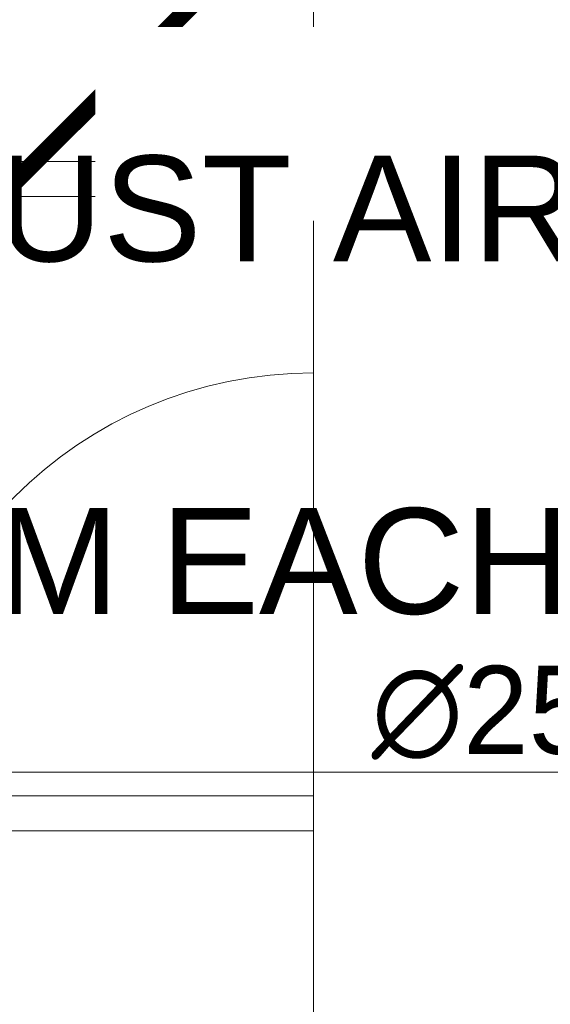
# Model space of a CAD drawing. Header units: inches. Extents: x 105152 to 158499, y 12149 to 30915.
# Tile 195 of 256: x 126800 to 126831, y 21476 to 21532. Entities that reach past the tile are written whole.
import ezdxf

# ---------------------------------------------------------------- set-up
doc = ezdxf.new("R2010")
doc.units = ezdxf.units.IN
doc.header["$MEASUREMENT"] = 0
for name, color, linetype, lineweight in [('AR - PLAN', 251, 'Continuous', 5), ('DRAINAGE ', 7, 'Continuous', 9), ('EXHAUST AIR DUCT', 13, 'Continuous', 35), ('HVAC SERVICE', 1, 'Continuous', 35), ('HVAC TEXT PP', 104, 'Continuous', 20), ('PD_FIXTURE', 21, 'Continuous', 25), ('PP- 75DIA Soil Waste Sewer pipe', 90, 'Continuous', 9), ('PP-TEXT', 7, 'Continuous', 40), ('WATER SUPPLY ', 7, 'Continuous', 9)]:
    doc.layers.add(name, color=color, linetype=linetype, lineweight=lineweight)
doc.layers.add('PD_025_TEXT', color=61, linetype='Continuous')
doc.styles.add('MtX_Times_New_Roman', font='txt')
doc.styles.get("Standard").update_dxf_attribs({"font": 'arial.ttf', "height": 6})
doc.styles.add('style1', font='arial.ttf', dxfattribs={"height": 500})
doc.styles.add('TIMES NEW ROMAN', font='times.ttf')
doc.dimstyles.new('PP-DIM', dxfattribs={"dimtxt": 4, "dimasz": 1, "dimexe": 1, "dimexo": 1, "dimgap": 0.09, "dimtad": 0, "dimdec": 0, "dimzin": 0, "dimdsep": 46, "dimlunit": 4, "dimtxsty": 'TIMES NEW ROMAN', "dimblk": 'ARCHTICK', "dimcen": 0.09, "dimdle": 1, "dimclrd": 256, "dimclre": 256, "dimclrt": 256, "dimadec": 0, "dimazin": 0, "dimtfac": 1, "dimtdec": 4, "dimtofl": 0, "dimtmove": 1, "dimatfit": 3, "dimfxl": 1, "dimtolj": 1, "dimtzin": 0, "dimlwd": -1, "dimlwe": -1, "dimarcsym": 0})

# ---------------------------------------------------------------- blocks, each defined once
blk = doc.blocks.new('HVAC SERVICE')
at = {"layer": 'EXHAUST AIR DUCT'}
for p, q in [((599.741, -95.683, 0), (664.317, -95.683, 0)), ((599.741, -103.683, 0), (667.795, -103.683, 0))]:
    blk.add_line(p, q, dxfattribs=at)
at = {"layer": 'HVAC TEXT PP', "insert": (594.866, -78.673), "char_height": 6, "attachment_point": 1, "bg_fill": 2}
blk.add_mtext_dynamic_manual_height_columns('\\pxql;3#EXHAUST AIR \\PHOODS\\P1400 CFM EACH', width=135.31116, gutter_width=50, heights=[-27.14], dxfattribs=at)
blk = doc.blocks.new('DRAINAGE')
at = {"layer": 'PP- 75DIA Soil Waste Sewer pipe', "ltscale": 0.015, "const_width": 1}
blk.add_lwpolyline([(549.067, 576.664), (508.593, 536.19)], dxfattribs=at)
blk = doc.blocks.new('FIRST FLOOR PLAN 0')
at = {"layer": 'PD_FIXTURE', "color": 251, "lineweight": 5, "ltscale": 12}
for p, q in [((-471, -79), (-471, -55)), ((-471, -79), (-495, -79)), ((-471, -79), (-471, -92.625)), ((-471, -79), (-471, -91)), ((-471, -81), (-531, -81)), ((-471, -115), (-471, -91)), ((-471, -115), (-495, -115)), ((-471, -115), (-471, -128.625)), ((-471, -115), (-471, -127)), ((-471, -117), (-531, -117))]:
    blk.add_line(p, q, dxfattribs=at)
for centre in [(-471, -79), (-471, -115)]:
    blk.add_arc(centre, 24, 90, 180, dxfattribs=at)
at = {"layer": 'PD_025_TEXT', "color": 251, "insert": (-481.884, -72.864), "char_height": 3, "width": 128.49522, "attachment_point": 1, "style": 'style1', "bg_fill": 2}
blk.add_mtext('\\pxqc; LADIES TOILET\\P16\'7" X 18\'', dxfattribs=at)
blk = doc.blocks.new('WATER SUPPLY')
at = {"layer": 'PP-TEXT', "style": 'MtX_Times_New_Roman'}
blk.add_text('∅25MM CWS ', height=5, dxfattribs=at).set_placement((260.966, 213.089))
at = {"layer": 'PP-TEXT', "lineweight": 70, "ltscale": 12}
blk.add_leader([(226.597, 212.047), (304.012, 212.047)], dimstyle='PP-DIM', override={"dimtxt": 8.5, "dimasz": 5, "dimtad": 0, "dimdec": 1, "dimcen": 0, "dimtfac": 12, "dimtdec": 1, "dimfxl": 7, "dimfxlon": 1, "dimlwd": 18, "dimarcsym": 1}, dxfattribs=at)

msp = doc.modelspace()

# ---------------------------------------------------------------- block references
at = {"layer": 'HVAC SERVICE'}
msp.add_blockref('HVAC SERVICE', (126172.161, 21602.498), dxfattribs=at)

# ---------------------------------------------------------------- next in the draw order: block references
at = {"layer": 'WATER SUPPLY '}
msp.add_blockref('WATER SUPPLY', (126559.497, 21276.782), dxfattribs=at)

# ---------------------------------------------------------------- next in the draw order: block references
at = {"layer": 'DRAINAGE '}
msp.add_blockref('DRAINAGE', (126262.893, 20957.406), dxfattribs=at)

# ---------------------------------------------------------------- next in the draw order: block references
at = {"layer": 'AR - PLAN', "color": 251}
msp.add_blockref('FIRST FLOOR PLAN 0', (127288.161, 21602.498), dxfattribs=at)

doc.saveas('drawing.dxf')
